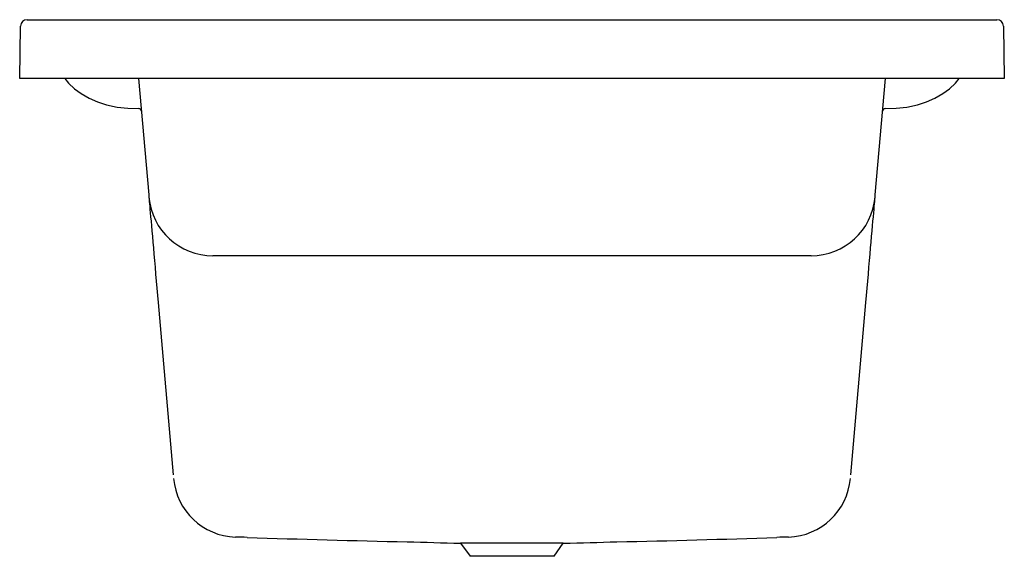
# Model space of a CAD drawing. Header units: millimetres. Extents: x 5281.906 to 5282.658, y 3373.328 to 3373.738.
import ezdxf

# ---------------------------------------------------------------- set-up
doc = ezdxf.new("R2010")
doc.units = ezdxf.units.MM
doc.layers.add('SANINDUSA', color=3, linetype='Continuous')

msp = doc.modelspace()

# ---------------------------------------------------------------- linework, layer by layer
at = {"layer": 'SANINDUSA'}
for p, q in [((5281.91218, 3373.73757), (5282.65235, 3373.73757)), ((5281.90648, 3373.69257), (5281.90718, 3373.73266)), ((5282.65735, 3373.73266), (5282.65805, 3373.69257)), ((5281.91148, 3373.69257), (5281.90648, 3373.69257)), ((5282.65305, 3373.69257), (5281.91148, 3373.69257)), ((5281.99719, 3373.69257), (5282.00495, 3373.60383)), ((5282.55958, 3373.60383), (5282.56735, 3373.69257)), ((5282.65805, 3373.69257), (5282.65305, 3373.69257)), ((5282.00495, 3373.60383), (5282.00512, 3373.60195)), ((5282.55942, 3373.60195), (5282.55958, 3373.60383)), ((5282.5106, 3373.55722), (5282.05393, 3373.55722)), ((5282.01216, 3373.52141), (5282.02368, 3373.38983)), ((5282.54086, 3373.38983), (5282.55237, 3373.52141)), ((5282.24305, 3373.33759), (5282.25021, 3373.32756)), ((5282.32144, 3373.33753), (5282.24305, 3373.33759)), ((5282.31433, 3373.32756), (5282.32144, 3373.33753)), ((5282.31433, 3373.32756), (5282.25021, 3373.32756))]:
    msp.add_line(p, q, dxfattribs=at)
at = {"layer": 'SANINDUSA', "flags": 128}
for points in [[(5281.94101, 3373.69257), (5281.94385, 3373.68909), (5281.94834, 3373.68483), (5281.95328, 3373.68114), (5281.95942, 3373.67756), (5281.96595, 3373.67468), (5281.97273, 3373.6725), (5281.98082, 3373.67079), (5281.98907, 3373.66985), (5281.99735, 3373.6696)], [(5282.56719, 3373.6696), (5282.57547, 3373.66985), (5282.58371, 3373.67079), (5282.5918, 3373.6725), (5282.59858, 3373.67468), (5282.60511, 3373.67756), (5282.61125, 3373.68114), (5282.61619, 3373.68483), (5282.62068, 3373.68909), (5282.62353, 3373.69257)], [(5282.00512, 3373.60195), (5282.00514, 3373.60167), (5282.0052, 3373.60103), (5282.00529, 3373.60003), (5282.0054, 3373.59868), (5282.00555, 3373.59699), (5282.00573, 3373.59495), (5282.00594, 3373.59258), (5282.00617, 3373.58988), (5282.00644, 3373.58688), (5282.00672, 3373.58358), (5282.00704, 3373.58), (5282.00738, 3373.57614), (5282.00773, 3373.57204), (5282.00811, 3373.5677), (5282.00851, 3373.56314), (5282.00893, 3373.55839), (5282.00936, 3373.55346), (5282.0098, 3373.54838), (5282.01026, 3373.54316), (5282.01073, 3373.53783), (5282.0112, 3373.53242), (5282.01168, 3373.52693), (5282.01216, 3373.52141)], [(5282.55237, 3373.52141), (5282.55285, 3373.52693), (5282.55333, 3373.53242), (5282.55381, 3373.53783), (5282.55427, 3373.54316), (5282.55473, 3373.54838), (5282.55518, 3373.55346), (5282.55561, 3373.55839), (5282.55602, 3373.56314), (5282.55642, 3373.5677), (5282.5568, 3373.57204), (5282.55716, 3373.57614), (5282.5575, 3373.58), (5282.55781, 3373.58358), (5282.5581, 3373.58688), (5282.55836, 3373.58988), (5282.5586, 3373.59258), (5282.5588, 3373.59495), (5282.55898, 3373.59699), (5282.55913, 3373.59868), (5282.55925, 3373.60003), (5282.55934, 3373.60103), (5282.55939, 3373.60167), (5282.55942, 3373.60195)]]:
    msp.add_lwpolyline(points, dxfattribs=at)
at = {"layer": 'SANINDUSA'}
for centre, radius, start, end in [((5281.91218, 3373.73257), 0.005, 90, 179), ((5282.65235, 3373.73257), 0.005, 1, 90), ((5281.99737, 3373.6676), 0.002, 5, 90.46637), ((5282.56717, 3373.6676), 0.002, 89.53363, 175), ((5282.05393, 3373.60622), 0.049, 185.00382, 270.00569), ((5282.51061, 3373.60622), 0.049, 269.99449, 354.99601), ((5282.07273, 3373.39127), 0.04899, 184.95883, 268.13901), ((5282.49181, 3373.39127), 0.04899, 271.8611, 355.04115), ((5282.02513, 3371.72475), 1.61822, 88.05565, 88.37098), ((5282.40359, 3382.87351), 9.53697, 268.055787, 268.789635), ((5282.50858, 3384.19016), 10.85581, 268.382425, 268.598442), ((5280.91018, 3424.91759), 51.59936, 271.567259, 271.612752), ((5282.2045, 3381.2948), 7.9577, 271.136956, 272.016445), ((5282.54097, 3371.67618), 1.66681, 91.63544, 91.94159)]:
    msp.add_arc(centre, radius, start, end, dxfattribs=at)

doc.saveas('drawing.dxf')
